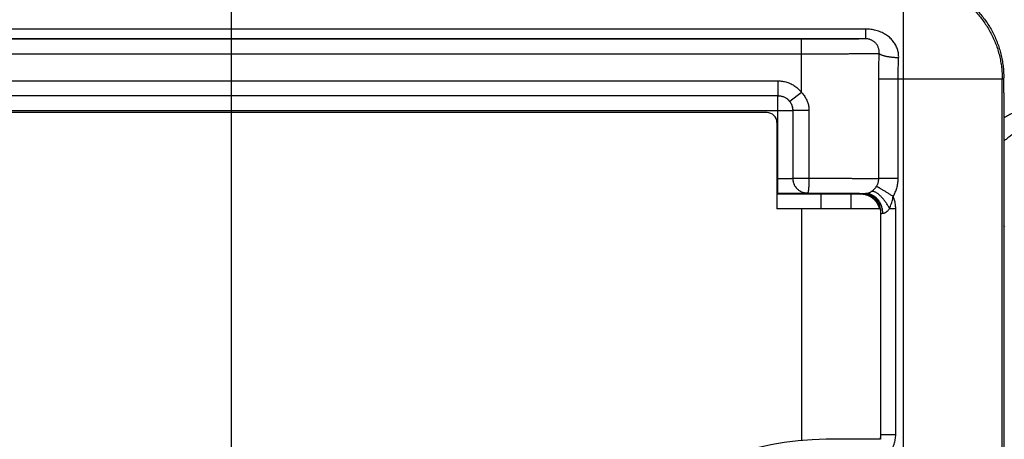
# Model space of a CAD drawing. Header units: inches. Extents: x 0 to 34, y 0 to 22.
# Tile 67 of 120: x 17.412 to 18.41, y 17.139 to 17.564. Entities that reach past the tile are written whole.
import ezdxf

# ---------------------------------------------------------------- set-up
doc = ezdxf.new("R2010")
doc.units = ezdxf.units.IN
doc.header["$LTSCALE"] = 1.87
doc.header["$MEASUREMENT"] = 0
doc.layers.get('0').update_dxf_attribs({"linetype": 'CONTINUOUS'})
doc.layers.add('DIMENSIONS', color=7, linetype='CONTINUOUS')
doc.styles.get("Standard").update_dxf_attribs({"font": 'txt', "width": 0.8})
doc.dimstyles.new('DIMSTYLE_1', dxfattribs={"dimtxt": 0.125, "dimasz": 0.18, "dimexe": 0.18, "dimexo": 0.0625, "dimgap": 0.09, "dimtad": 0, "dimtih": 1, "dimtoh": 1, "dimdec": 3, "dimzin": 4, "dimdsep": 46, "dimtxsty": 'STANDARD', "dimblk": '_FILLED', "dimblk1": '_FILLED', "dimblk2": '_FILLED', "dimcen": 0.09, "dimadec": 0, "dimazin": 0, "dimtp": 0.01, "dimtm": 0.01, "dimtfac": 1, "dimtdec": 3, "dimtofl": 0, "dimtmove": 0, "dimatfit": 3, "dimldrblk": '_FILLED', "dimfxl": 1, "dimtolj": 1, "dimtzin": 4, "dimarcsym": 0})

# ---------------------------------------------------------------- blocks, each defined once
blk = doc.blocks.new('_FILLED')
at = {"color": 0, "linetype": 'BYBLOCK'}
blk.add_solid([(0, 0), (-1, 0.1736), (-1, -0.1736)], dxfattribs=at)
blk = doc.blocks.new('*D18')
at = {"layer": 'DIMENSIONS', "color": 2, "linetype": 'CONTINUOUS'}
for p, q in [((15.41857, 17.64928), (15.41857, 18.48054)), ((17.62721, 16.80747), (17.62721, 18.48054)), ((15.41857, 18.35554), (15.05857, 18.35554)), ((17.62721, 18.35554), (17.98721, 18.35554))]:
    blk.add_line(p, q, dxfattribs=at)
at = {"layer": 'DIMENSIONS', "color": 2, "linetype": 'CONTINUOUS', "xscale": 0.18, "yscale": 0.18, "zscale": 0.18}
blk.add_blockref('_FILLED', (15.41857, 18.35554), dxfattribs=at)
at = {"layer": 'DIMENSIONS', "color": 2, "linetype": 'CONTINUOUS', "xscale": 0.18, "yscale": 0.18, "zscale": 0.18, "rotation": 180}
blk.add_blockref('_FILLED', (17.62721, 18.35554), dxfattribs=at)
at = {"layer": 'DIMENSIONS', "color": 2, "linetype": 'CONTINUOUS', "width": 0.8}
for s, p in [('[', (16.55526, 18.29304)), (']', (17.05526, 18.29304)), ('2.209', (15.93026, 18.29304)), ('56.1', (16.65526, 18.29304))]:
    blk.add_text(s, height=0.125, dxfattribs=at).set_placement(p)
blk = doc.blocks.new('*D19')
at = {"layer": 'DIMENSIONS', "color": 2, "linetype": 'CONTINUOUS'}
for p, q in [((14.60657, 18.71985), (13.75082, 18.71985)), ((14.60657, 17.60384), (14.60657, 18.71985)), ((15.3582, 17.60384), (14.48157, 17.60384)), ((18.16707, 16.86097), (14.48157, 16.86097)), ((14.60657, 16.86097), (14.60657, 16.50097))]:
    blk.add_line(p, q, dxfattribs=at)
at = {"layer": 'DIMENSIONS', "color": 2, "linetype": 'CONTINUOUS', "xscale": 0.18, "yscale": 0.18, "zscale": 0.18}
for p, rotation in [((14.60657, 17.60384), 270), ((14.60657, 16.86097), 90)]:
    blk.add_blockref('_FILLED', p, dxfattribs=dict(at, rotation=rotation))
at = {"layer": 'DIMENSIONS', "color": 2, "linetype": 'CONTINUOUS', "width": 0.8}
for s, p in [('[', (12.98832, 18.65735)), (']', (13.58832, 18.65735)), ('.743', (12.46332, 18.65735)), ('18.87', (13.08832, 18.65735))]:
    blk.add_text(s, height=0.125, dxfattribs=at).set_placement(p)
blk = doc.blocks.new('*D20')
at = {"layer": 'DIMENSIONS', "color": 2, "linetype": 'CONTINUOUS'}
for p, q in [((13.85657, 18.13855), (13.36541, 18.13855)), ((13.85657, 17.60384), (13.85657, 18.13855)), ((15.35986, 17.60384), (13.73157, 17.60384)), ((17.50959, 16.74497), (13.73157, 16.74497)), ((13.85657, 16.74497), (13.85657, 16.38497))]:
    blk.add_line(p, q, dxfattribs=at)
at = {"layer": 'DIMENSIONS', "color": 2, "linetype": 'CONTINUOUS', "xscale": 0.18, "yscale": 0.18, "zscale": 0.18}
for p, rotation in [((13.85657, 17.60384), 270), ((13.85657, 16.74497), 90)]:
    blk.add_blockref('_FILLED', p, dxfattribs=dict(at, rotation=rotation))
at = {"layer": 'DIMENSIONS', "color": 2, "linetype": 'CONTINUOUS', "width": 0.8}
for s, p in [('[', (12.60291, 18.07605)), (']', (13.20291, 18.07605)), ('.859', (12.07791, 18.07605)), ('21.82', (12.70291, 18.07605))]:
    blk.add_text(s, height=0.125, dxfattribs=at).set_placement(p)

msp = doc.modelspace()

# ---------------------------------------------------------------- linework, layer by layer
at = {"color": 7, "linetype": 'CONTINUOUS'}
for p, q in [((18.30808, 17.05057), (18.30808, 17.60384)), ((18.2695, 17.55463), (16.54257, 17.55463)), ((18.2695, 17.55463), (18.2695, 17.54479)), ((18.2695, 17.54479), (16.54257, 17.54479)), ((18.20457, 17.54425), (16.54257, 17.54425)), ((18.20457, 17.4905), (18.20457, 17.54425)), ((18.20457, 17.52925), (16.54257, 17.52925)), ((16.54257, 17.5022), (18.1808, 17.5022)), ((18.1808, 17.5022), (18.1808, 17.4872)), ((18.28295, 17.40307), (18.28295, 17.50384)), ((18.40808, 17.50384), (18.28295, 17.50384)), ((18.30255, 17.40307), (18.30255, 17.50384)), ((18.40808, 17.50384), (18.40957, 17.50534)), ((18.40808, 17.07996), (18.40808, 17.50384)), ((18.40957, 17.49005), (18.40957, 17.50534)), ((18.20457, 17.4905), (18.19268, 17.48135)), ((16.54257, 17.4872), (18.1808, 17.4872)), ((16.54257, 17.48715), (18.18075, 17.48715)), ((18.1808, 17.4872), (18.18075, 17.48715)), ((18.18075, 17.38822), (18.18075, 17.48715)), ((18.16969, 17.46997), (16.24637, 17.46997)), ((16.54257, 17.47215), (18.19575, 17.47215)), ((18.19579, 17.4722), (18.19575, 17.47215)), ((18.19575, 17.47215), (18.19575, 17.40348)), ((18.19579, 17.4722), (18.19579, 17.40352)), ((18.21223, 17.4722), (18.19579, 17.4722)), ((18.21223, 17.4722), (18.21223, 17.40352)), ((18.17969, 17.45997), (18.17969, 17.37247)), ((18.17969, 17.40322), (18.18075, 17.40322)), ((18.19575, 17.40348), (18.19579, 17.40352)), ((18.19579, 17.40352), (18.21223, 17.40352)), ((18.30255, 17.40307), (18.28295, 17.40307)), ((18.17969, 17.38822), (18.18075, 17.38822)), ((18.26457, 17.3873), (18.17969, 17.38731)), ((18.21075, 17.38848), (18.21079, 17.38852)), ((18.22469, 17.37247), (18.22469, 17.38731)), ((18.25469, 17.3873), (18.25469, 17.37247)), ((18.26457, 17.3873), (18.2651, 17.38783)), ((18.28469, 17.37247), (18.17969, 17.37247)), ((18.20469, 17.37247), (18.20469, 17.13785)), ((18.28469, 17.37247), (18.28469, 17.13897)), ((18.29382, 17.37283), (18.3001, 17.37283)), ((18.3001, 17.1437), (18.3001, 17.37283)), ((18.28469, 17.36742), (18.2851, 17.36783)), ((18.2851, 17.1437), (18.2851, 17.36783)), ((18.41071, 17.35434), (18.40957, 17.35549)), ((18.2851, 17.1437), (18.28469, 17.1441)), ((18.2851, 17.1437), (18.3001, 17.1437)), ((18.28469, 17.13897), (18.22969, 17.13897))]:
    msp.add_line(p, q, dxfattribs=at)
for centre, radius, start, end in [((18.16969, 17.45997), 0.01, 0, 90), ((18.22969, 16.85997), 0.279, 90, 270)]:
    msp.add_arc(centre, radius, start, end, dxfattribs=at)
for points, knots in [([(18.30808, 17.60384), (18.3101, 17.60384), (18.31412, 17.60372), (18.32014, 17.60317), (18.32612, 17.60226), (18.33203, 17.60099), (18.33785, 17.59937), (18.34356, 17.5974), (18.34915, 17.59508), (18.35458, 17.59244), (18.35984, 17.58947), (18.36492, 17.58619), (18.36979, 17.5826), (18.37443, 17.57874), (18.37883, 17.57459), (18.38297, 17.57019), (18.38684, 17.56555), (18.39043, 17.56068), (18.39371, 17.55561), (18.39668, 17.55034), (18.39932, 17.54491), (18.40164, 17.53932), (18.40361, 17.53361), (18.40523, 17.52779), (18.4065, 17.52188), (18.40741, 17.5159), (18.40796, 17.50989), (18.40808, 17.50586), (18.40808, 17.50384)], [0, 0, 0, 0, 0.038461, 0.076922, 0.115383, 0.153844, 0.192305, 0.230767, 0.269228, 0.30769, 0.346152, 0.384614, 0.423076, 0.461538, 0.5, 0.538462, 0.576924, 0.615386, 0.653848, 0.69231, 0.730772, 0.769233, 0.807695, 0.846156, 0.884617, 0.923078, 0.961539, 1, 1, 1, 1]), ([(18.30958, 17.60534), (18.31159, 17.60534), (18.31562, 17.60522), (18.32164, 17.60467), (18.32762, 17.60376), (18.33352, 17.60249), (18.33935, 17.60087), (18.34506, 17.5989), (18.35064, 17.59658), (18.35608, 17.59394), (18.36134, 17.59097), (18.36642, 17.58768), (18.37128, 17.5841), (18.37593, 17.58023), (18.38033, 17.57609), (18.38447, 17.57169), (18.38834, 17.56705), (18.39192, 17.56218), (18.3952, 17.5571), (18.39817, 17.55184), (18.40082, 17.5464), (18.40313, 17.54082), (18.4051, 17.5351), (18.40672, 17.52928), (18.40799, 17.52337), (18.4089, 17.5174), (18.40945, 17.51138), (18.40957, 17.50735), (18.40957, 17.50534)], [0, 0, 0, 0, 0.038432, 0.076924, 0.115406, 0.153818, 0.192276, 0.230773, 0.269241, 0.307651, 0.346126, 0.384621, 0.423066, 0.461489, 0.499981, 0.538472, 0.576896, 0.615343, 0.65384, 0.692317, 0.73073, 0.769201, 0.807702, 0.846164, 0.88458, 0.923067, 0.961563, 1, 1, 1, 1]), ([(18.30308, 17.52541), (18.30311, 17.52607), (18.30312, 17.5274), (18.30297, 17.5294), (18.30266, 17.53142), (18.30216, 17.53343), (18.30149, 17.53543), (18.30064, 17.5374), (18.2996, 17.53932), (18.29838, 17.54118), (18.29699, 17.54298), (18.29541, 17.54469), (18.29366, 17.54631), (18.29173, 17.54782), (18.28964, 17.54921), (18.28741, 17.55046), (18.28506, 17.55156), (18.2826, 17.55251), (18.28007, 17.55328), (18.27746, 17.55389), (18.27482, 17.55431), (18.27216, 17.55457), (18.27038, 17.55463), (18.2695, 17.55463)], [0, 0, 0, 0, 0.039917, 0.080087, 0.120997, 0.162556, 0.204809, 0.247802, 0.291582, 0.3362, 0.381764, 0.428414, 0.476285, 0.525447, 0.575787, 0.627139, 0.679334, 0.732186, 0.785514, 0.83915, 0.892935, 0.946609, 1, 1, 1, 1]), ([(18.2695, 17.54479), (18.26938, 17.54477), (18.26906, 17.54474), (18.26843, 17.54471), (18.26753, 17.54467), (18.26634, 17.54464), (18.26489, 17.5446), (18.26317, 17.54457), (18.26119, 17.54453), (18.25897, 17.5445), (18.25651, 17.54447), (18.25381, 17.54444), (18.25091, 17.54442), (18.2478, 17.54439), (18.2445, 17.54437), (18.24102, 17.54434), (18.23739, 17.54432), (18.23361, 17.54431), (18.2297, 17.54429), (18.22568, 17.54428), (18.22157, 17.54427), (18.21738, 17.54426), (18.21314, 17.54425), (18.20886, 17.54425), (18.206, 17.54425), (18.20457, 17.54425)], [0, 0, 0, 0, 0.005325, 0.014997, 0.028996, 0.047256, 0.069692, 0.096206, 0.126692, 0.161011, 0.199006, 0.240516, 0.285357, 0.333331, 0.384227, 0.437819, 0.49388, 0.552169, 0.612435, 0.67441, 0.737806, 0.802366, 0.867825, 0.933831, 1, 1, 1, 1]), ([(18.28338, 17.52972), (18.28342, 17.5302), (18.28344, 17.53116), (18.28334, 17.5326), (18.28311, 17.53403), (18.28273, 17.53543), (18.28221, 17.53678), (18.28155, 17.53806), (18.28077, 17.53926), (18.27988, 17.54035), (18.27889, 17.54131), (18.27785, 17.54215), (18.27677, 17.54286), (18.27568, 17.54343), (18.27459, 17.54389), (18.27352, 17.54424), (18.27248, 17.5445), (18.27147, 17.54467), (18.27047, 17.54477), (18.26982, 17.54479), (18.2695, 17.54479)], [0, 0, 0, 0, 0.062203, 0.124795, 0.187465, 0.250083, 0.312627, 0.37499, 0.436902, 0.497947, 0.557629, 0.615615, 0.671572, 0.725047, 0.775924, 0.824397, 0.870733, 0.915057, 0.958154, 1, 1, 1, 1]), ([(18.28338, 17.52972), (18.28304, 17.5297), (18.28225, 17.52968), (18.2809, 17.52964), (18.27925, 17.52961), (18.2773, 17.52958), (18.27505, 17.52955), (18.27252, 17.52951), (18.26971, 17.52948), (18.26664, 17.52946), (18.26332, 17.52943), (18.25976, 17.5294), (18.25598, 17.52938), (18.25199, 17.52936), (18.24782, 17.52934), (18.24347, 17.52932), (18.23896, 17.5293), (18.23431, 17.52929), (18.22954, 17.52928), (18.22467, 17.52927), (18.21971, 17.52926), (18.2147, 17.52925), (18.20965, 17.52925), (18.20626, 17.52925), (18.20457, 17.52925)], [0, 0, 0, 0, 0.013094, 0.030166, 0.051151, 0.075971, 0.10453, 0.136712, 0.172381, 0.211391, 0.253591, 0.298805, 0.346834, 0.397474, 0.450528, 0.505797, 0.563076, 0.622151, 0.682771, 0.74467, 0.807599, 0.871306, 0.935529, 1, 1, 1, 1]), ([(18.28295, 17.50384), (18.28295, 17.50601), (18.28297, 17.51033), (18.28306, 17.5168), (18.28319, 17.52327), (18.28332, 17.52757), (18.28338, 17.52972)], [0, 0, 0, 0, 0.250574, 0.500972, 0.750887, 1, 1, 1, 1]), ([(18.30308, 17.52541), (18.3025, 17.52543), (18.30134, 17.52548), (18.29961, 17.52559), (18.2979, 17.52574), (18.29624, 17.52591), (18.29462, 17.52612), (18.29307, 17.52635), (18.2916, 17.5266), (18.29022, 17.52688), (18.28893, 17.52718), (18.28776, 17.5275), (18.2867, 17.52784), (18.28576, 17.52819), (18.28496, 17.52855), (18.28429, 17.52892), (18.28377, 17.5293), (18.28349, 17.52958), (18.28338, 17.52972)], [0, 0, 0, 0, 0.085569, 0.170571, 0.254385, 0.336401, 0.416023, 0.492678, 0.56582, 0.634936, 0.699555, 0.759253, 0.81366, 0.862481, 0.905508, 0.942655, 0.97402, 1, 1, 1, 1]), ([(18.30255, 17.50384), (18.30255, 17.50565), (18.30257, 17.50926), (18.30268, 17.51467), (18.30285, 17.52005), (18.303, 17.52362), (18.30308, 17.52541)], [0, 0, 0, 0, 0.251301, 0.502175, 0.75196, 1, 1, 1, 1]), ([(18.1808, 17.5022), (18.18155, 17.5022), (18.18307, 17.50214), (18.18533, 17.50188), (18.18758, 17.50145), (18.18979, 17.50085), (18.19195, 17.50008), (18.19405, 17.49915), (18.19606, 17.49806), (18.19799, 17.49682), (18.19982, 17.49544), (18.20154, 17.49392), (18.20313, 17.49227), (18.20411, 17.4911), (18.20457, 17.4905)], [0, 0, 0, 0, 0.08261, 0.165683, 0.249066, 0.332594, 0.416107, 0.49952, 0.582915, 0.666366, 0.749872, 0.833389, 0.916804, 1, 1, 1, 1]), ([(18.20457, 17.4905), (18.20507, 17.48998), (18.20602, 17.4889), (18.20732, 17.4872), (18.20849, 17.48541), (18.20951, 17.48357), (18.21037, 17.48168), (18.21106, 17.47977), (18.2116, 17.47785), (18.21197, 17.47594), (18.21218, 17.47405), (18.21223, 17.47281), (18.21223, 17.4722)], [0, 0, 0, 0, 0.106136, 0.211802, 0.316626, 0.420243, 0.522314, 0.62254, 0.720648, 0.816396, 0.909573, 1, 1, 1, 1]), ([(18.40957, 17.49005), (18.40957, 17.43995), (18.40957, 17.33976), (18.40957, 17.18948), (18.40957, 17.08929), (18.40957, 17.0392)], [0, 0, 0, 0, 0.333332, 0.66667, 1, 1, 1, 1]), ([(18.18075, 17.48715), (18.18121, 17.48715), (18.18214, 17.48711), (18.18351, 17.48692), (18.18486, 17.4866), (18.18618, 17.48616), (18.18745, 17.4856), (18.18866, 17.48493), (18.1898, 17.48414), (18.19087, 17.48325), (18.19185, 17.48227), (18.19274, 17.48121), (18.19352, 17.48006), (18.1942, 17.47885), (18.19476, 17.47758), (18.1952, 17.47627), (18.19552, 17.47491), (18.19571, 17.47354), (18.19575, 17.47262), (18.19575, 17.47215)], [0, 0, 0, 0, 0.058822, 0.117645, 0.176468, 0.235292, 0.294115, 0.352939, 0.411764, 0.470588, 0.529412, 0.588236, 0.647061, 0.705885, 0.764708, 0.823532, 0.882355, 0.941178, 1, 1, 1, 1]), ([(18.1808, 17.4872), (18.18125, 17.4872), (18.18217, 17.48716), (18.18353, 17.48697), (18.18487, 17.48666), (18.18617, 17.48623), (18.18743, 17.48568), (18.18864, 17.48501), (18.18977, 17.48425), (18.19084, 17.48337), (18.19181, 17.48241), (18.19241, 17.48171), (18.19268, 17.48135)], [0, 0, 0, 0, 0.10002, 0.200036, 0.300047, 0.400052, 0.500053, 0.600052, 0.700048, 0.800042, 0.900029, 1, 1, 1, 1]), ([(18.19268, 17.48135), (18.19296, 17.48099), (18.19349, 17.48023), (18.19418, 17.47902), (18.19476, 17.47773), (18.19522, 17.47638), (18.19555, 17.475), (18.19575, 17.4736), (18.19579, 17.47266), (18.19579, 17.4722)], [0, 0, 0, 0, 0.139109, 0.281095, 0.425003, 0.569886, 0.714707, 0.858428, 1, 1, 1, 1]), ([(18.46088, 17.47914), (18.45911, 17.47914), (18.45555, 17.47905), (18.45022, 17.47861), (18.44491, 17.47787), (18.43964, 17.47684), (18.43443, 17.47552), (18.4293, 17.47391), (18.42427, 17.47202), (18.41936, 17.46986), (18.41457, 17.46743), (18.41134, 17.46556), (18.40969, 17.46454), (18.40956, 17.46446)], [0, 0, 0, 0, 0.09855, 0.197449, 0.296595, 0.395898, 0.495269, 0.594619, 0.693906, 0.793149, 0.89237, 0.991604, 1, 1, 1, 1]), ([(18.46088, 17.46015), (18.45931, 17.46015), (18.45617, 17.46005), (18.45147, 17.45963), (18.44681, 17.45892), (18.44219, 17.45793), (18.43765, 17.45666), (18.43319, 17.45512), (18.42884, 17.45331), (18.4246, 17.45125), (18.42049, 17.44893), (18.41654, 17.44637), (18.41289, 17.44369), (18.41061, 17.4418), (18.40956, 17.44089)], [0, 0, 0, 0, 0.084179, 0.168367, 0.25255, 0.336725, 0.420894, 0.505054, 0.589202, 0.673331, 0.757438, 0.841519, 0.925574, 1, 1, 1, 1]), ([(18.18075, 17.40322), (18.18121, 17.40322), (18.18213, 17.40322), (18.18349, 17.40322), (18.18483, 17.40323), (18.18613, 17.40324), (18.18739, 17.40325), (18.18859, 17.40326), (18.18973, 17.40327), (18.19079, 17.40329), (18.19176, 17.4033), (18.19264, 17.40332), (18.19342, 17.40334), (18.1941, 17.40336), (18.19466, 17.40338), (18.1951, 17.40341), (18.19544, 17.40342), (18.19562, 17.40346), (18.19574, 17.40346), (18.19575, 17.40348)], [0, 0, 0, 0, 0.091832, 0.18289, 0.272401, 0.359596, 0.443719, 0.524051, 0.599915, 0.670672, 0.735735, 0.794591, 0.846784, 0.8919, 0.929553, 0.959403, 0.981184, 0.994719, 1, 1, 1, 1]), ([(18.19575, 17.40348), (18.19575, 17.40302), (18.19579, 17.40209), (18.19599, 17.40072), (18.1963, 17.39937), (18.19674, 17.39805), (18.1973, 17.39678), (18.19798, 17.39557), (18.19876, 17.39443), (18.19965, 17.39336), (18.20063, 17.39238), (18.2017, 17.39149), (18.20284, 17.39071), (18.20406, 17.39003), (18.20532, 17.38947), (18.20664, 17.38903), (18.20799, 17.38871), (18.20936, 17.38852), (18.21029, 17.38848), (18.21075, 17.38848)], [0, 0, 0, 0, 0.058822, 0.117645, 0.176468, 0.235291, 0.294115, 0.352939, 0.411763, 0.470588, 0.529412, 0.588236, 0.647061, 0.705885, 0.764708, 0.823532, 0.882355, 0.941178, 1, 1, 1, 1]), ([(18.19579, 17.40352), (18.19579, 17.40306), (18.19584, 17.40214), (18.19603, 17.40076), (18.19635, 17.39941), (18.19679, 17.39809), (18.19735, 17.39682), (18.19803, 17.39561), (18.19881, 17.39447), (18.1997, 17.3934), (18.20068, 17.39242), (18.20175, 17.39153), (18.20289, 17.39075), (18.2041, 17.39007), (18.20537, 17.38951), (18.20669, 17.38907), (18.20804, 17.38876), (18.20941, 17.38857), (18.21033, 17.38852), (18.21079, 17.38852)], [0, 0, 0, 0, 0.058848, 0.117697, 0.176547, 0.235397, 0.294248, 0.353098, 0.411948, 0.470796, 0.529647, 0.588496, 0.647338, 0.706178, 0.765025, 0.823896, 0.882694, 0.941373, 1, 1, 1, 1]), ([(18.21223, 17.40352), (18.21223, 17.40306), (18.21223, 17.40215), (18.21221, 17.40079), (18.21218, 17.39945), (18.21213, 17.39815), (18.21208, 17.39689), (18.21202, 17.39569), (18.21194, 17.39455), (18.21186, 17.39349), (18.21176, 17.39251), (18.21166, 17.39163), (18.21156, 17.39085), (18.21144, 17.39017), (18.21132, 17.38961), (18.2112, 17.38916), (18.21108, 17.38883), (18.21096, 17.38861), (18.21084, 17.38853), (18.21079, 17.38852)], [0, 0, 0, 0, 0.090512, 0.180267, 0.268517, 0.354523, 0.437568, 0.516961, 0.592042, 0.662191, 0.72683, 0.785434, 0.837534, 0.88273, 0.920697, 0.951215, 0.974223, 0.990005, 1, 1, 1, 1]), ([(18.21223, 17.40352), (18.21391, 17.40352), (18.21726, 17.40352), (18.22226, 17.40351), (18.22717, 17.4035), (18.232, 17.40349), (18.23671, 17.40348), (18.24129, 17.40346), (18.24573, 17.40344), (18.25, 17.40342), (18.25409, 17.4034), (18.25798, 17.40338), (18.26165, 17.40336), (18.2651, 17.40333), (18.26829, 17.4033), (18.27123, 17.40327), (18.2739, 17.40324), (18.27629, 17.40321), (18.27839, 17.40318), (18.28018, 17.40314), (18.28167, 17.40311), (18.28256, 17.40308), (18.28295, 17.40307)], [0, 0, 0, 0, 0.07145, 0.142111, 0.211715, 0.280001, 0.346711, 0.411593, 0.474398, 0.534877, 0.592778, 0.647859, 0.699886, 0.748643, 0.793925, 0.835544, 0.873329, 0.907128, 0.936806, 0.962242, 0.983335, 1, 1, 1, 1]), ([(18.28071, 17.39537), (18.28095, 17.39576), (18.28141, 17.39655), (18.28197, 17.39779), (18.28241, 17.39907), (18.28272, 17.40039), (18.28291, 17.40173), (18.28295, 17.40262), (18.28295, 17.40307)], [0, 0, 0, 0, 0.168369, 0.335907, 0.502722, 0.668924, 0.834639, 1, 1, 1, 1]), ([(18.29747, 17.3851), (18.29788, 17.38576), (18.29864, 17.38711), (18.29965, 17.38921), (18.30052, 17.39138), (18.30124, 17.39358), (18.30181, 17.39584), (18.30222, 17.39816), (18.30249, 17.40058), (18.30255, 17.40223), (18.30255, 17.40307)], [0, 0, 0, 0, 0.122861, 0.246254, 0.369601, 0.492308, 0.614553, 0.738372, 0.866081, 1, 1, 1, 1]), ([(18.26955, 17.38797), (18.26969, 17.38798), (18.27, 17.388), (18.27047, 17.38804), (18.27096, 17.38812), (18.27147, 17.38823), (18.27202, 17.38837), (18.2726, 17.38855), (18.27319, 17.38878), (18.27379, 17.38905), (18.27439, 17.38936), (18.27501, 17.38971), (18.27542, 17.38997), (18.27563, 17.39011)], [0, 0, 0, 0, 0.067638, 0.139871, 0.216218, 0.296507, 0.381434, 0.474776, 0.573765, 0.674209, 0.776915, 0.886301, 1, 1, 1, 1]), ([(18.27563, 17.39011), (18.27587, 17.39027), (18.27635, 17.39061), (18.27704, 17.39116), (18.27772, 17.39176), (18.27838, 17.39241), (18.27902, 17.39309), (18.27962, 17.39382), (18.28018, 17.39458), (18.28054, 17.3951), (18.28071, 17.39537)], [0, 0, 0, 0, 0.117008, 0.237878, 0.361392, 0.48695, 0.614001, 0.742055, 0.870791, 1, 1, 1, 1]), ([(18.29383, 17.37283), (18.29356, 17.37334), (18.29301, 17.37437), (18.29212, 17.37589), (18.29119, 17.37739), (18.29021, 17.37885), (18.2892, 17.38026), (18.28815, 17.38161), (18.28709, 17.3829), (18.28601, 17.38411), (18.28493, 17.38523), (18.28385, 17.38626), (18.28279, 17.38718), (18.28174, 17.38799), (18.28073, 17.38868), (18.27975, 17.38925), (18.27882, 17.38969), (18.27793, 17.39001), (18.2771, 17.39019), (18.27634, 17.39023), (18.27585, 17.39017), (18.27563, 17.39011)], [0, 0, 0, 0, 0.066534, 0.133738, 0.201186, 0.268422, 0.334992, 0.40045, 0.464363, 0.526314, 0.58591, 0.642785, 0.696612, 0.747108, 0.794044, 0.837264, 0.876697, 0.912386, 0.944526, 0.973514, 1, 1, 1, 1]), ([(18.29747, 17.3851), (18.29698, 17.3854), (18.296, 17.386), (18.29454, 17.3869), (18.2931, 17.38778), (18.29169, 17.38864), (18.29033, 17.38948), (18.28902, 17.39028), (18.28778, 17.39104), (18.2866, 17.39176), (18.28551, 17.39243), (18.28451, 17.39304), (18.28361, 17.3936), (18.2828, 17.39409), (18.28211, 17.39451), (18.28154, 17.39486), (18.28108, 17.39514), (18.28082, 17.3953), (18.28071, 17.39537)], [0, 0, 0, 0, 0.088045, 0.175413, 0.261466, 0.345559, 0.427059, 0.505355, 0.579859, 0.650012, 0.715287, 0.775196, 0.829289, 0.87716, 0.91845, 0.95285, 0.980101, 1, 1, 1, 1]), ([(18.18075, 17.38822), (18.18152, 17.38822), (18.18306, 17.38822), (18.18536, 17.38822), (18.18765, 17.38823), (18.1899, 17.38823), (18.19211, 17.38824), (18.19425, 17.38825), (18.19631, 17.38826), (18.19826, 17.38827), (18.20011, 17.38828), (18.20183, 17.3883), (18.20343, 17.38831), (18.20489, 17.38833), (18.2062, 17.38834), (18.20736, 17.38836), (18.20835, 17.38838), (18.20918, 17.3884), (18.20982, 17.38842), (18.2103, 17.38842), (18.21057, 17.38847), (18.21072, 17.38845), (18.21075, 17.38848)], [0, 0, 0, 0, 0.076765, 0.153692, 0.230184, 0.305624, 0.379396, 0.45089, 0.51952, 0.58483, 0.646483, 0.704141, 0.757481, 0.806221, 0.850077, 0.88875, 0.921954, 0.949464, 0.971096, 0.986717, 0.996319, 1, 1, 1, 1]), ([(18.21079, 17.38852), (18.21219, 17.38852), (18.21496, 17.38852), (18.21911, 17.38851), (18.22323, 17.3885), (18.22727, 17.38849), (18.23124, 17.38848), (18.23509, 17.38846), (18.23881, 17.38844), (18.24238, 17.38842), (18.24578, 17.3884), (18.249, 17.38837), (18.25202, 17.38835), (18.25484, 17.38832), (18.25744, 17.38829), (18.25981, 17.38826), (18.26194, 17.38823), (18.26382, 17.38819), (18.26544, 17.38816), (18.26679, 17.38812), (18.26787, 17.38809), (18.26868, 17.38806), (18.2692, 17.38802), (18.26947, 17.388), (18.26955, 17.38797)], [0, 0, 0, 0, 0.071047, 0.141825, 0.211937, 0.280973, 0.348533, 0.414224, 0.477661, 0.538485, 0.596436, 0.651295, 0.702839, 0.750855, 0.795158, 0.83556, 0.871871, 0.903913, 0.931533, 0.9546, 0.973003, 0.98669, 0.995673, 1, 1, 1, 1]), ([(18.26943, 17.3867), (18.2689, 17.38683), (18.26784, 17.38706), (18.26621, 17.38726), (18.26512, 17.3873), (18.26457, 17.3873)], [0, 0, 0, 0, 0.333181, 0.66667, 1, 1, 1, 1]), ([(18.2651, 17.38783), (18.26512, 17.38785), (18.26524, 17.38784), (18.26545, 17.38788), (18.26582, 17.38788), (18.26631, 17.38791), (18.26694, 17.38792), (18.26769, 17.38794), (18.26858, 17.38796), (18.26921, 17.38797), (18.26955, 17.38797)], [0, 0, 0, 0, 0.020225, 0.070792, 0.15178, 0.263048, 0.404138, 0.574424, 0.773259, 1, 1, 1, 1]), ([(18.28455, 17.37247), (18.28442, 17.37301), (18.28412, 17.37409), (18.28353, 17.37565), (18.28281, 17.37716), (18.28197, 17.37861), (18.28101, 17.37998), (18.27994, 17.38126), (18.27877, 17.38245), (18.2775, 17.38354), (18.27615, 17.38452), (18.27472, 17.38539), (18.27322, 17.38613), (18.27166, 17.38674), (18.27006, 17.38722), (18.26843, 17.38757), (18.26677, 17.38778), (18.26566, 17.38783), (18.2651, 17.38783)], [0, 0, 0, 0, 0.062499, 0.124998, 0.187498, 0.249998, 0.312499, 0.374999, 0.4375, 0.500001, 0.562502, 0.625002, 0.687503, 0.750003, 0.812503, 0.875002, 0.937501, 1, 1, 1, 1]), ([(18.28389, 17.37247), (18.28375, 17.373), (18.28342, 17.37404), (18.28281, 17.37556), (18.28207, 17.37702), (18.28122, 17.37842), (18.28026, 17.37975), (18.27919, 17.38099), (18.27802, 17.38214), (18.27676, 17.38318), (18.27542, 17.38413), (18.27401, 17.38496), (18.27254, 17.38567), (18.27101, 17.38626), (18.26996, 17.38657), (18.26943, 17.3867)], [0, 0, 0, 0, 0.076979, 0.153853, 0.230821, 0.307713, 0.384649, 0.461575, 0.538482, 0.615417, 0.692327, 0.769233, 0.846169, 0.923046, 1, 1, 1, 1]), ([(18.287, 17.36797), (18.287, 17.36855), (18.28695, 17.36971), (18.28675, 17.37144), (18.28642, 17.37314), (18.28595, 17.3748), (18.28537, 17.37641), (18.28466, 17.37796), (18.28384, 17.37943), (18.28292, 17.38081), (18.28189, 17.3821), (18.28076, 17.38328), (18.27956, 17.38434), (18.27827, 17.38528), (18.27692, 17.38609), (18.27552, 17.38677), (18.27406, 17.3873), (18.27258, 17.38768), (18.27107, 17.38792), (18.27005, 17.38797), (18.26955, 17.38797)], [0, 0, 0, 0, 0.05917, 0.118251, 0.177138, 0.235731, 0.293941, 0.351683, 0.40889, 0.465506, 0.521492, 0.576828, 0.631512, 0.685562, 0.739017, 0.791936, 0.844395, 0.896486, 0.948316, 1, 1, 1, 1]), ([(18.28444, 17.37247), (18.28443, 17.37305), (18.28436, 17.37434), (18.28396, 17.37631), (18.28326, 17.37831), (18.28228, 17.38021), (18.28101, 17.38199), (18.27943, 17.38363), (18.27752, 17.38507), (18.27527, 17.38625), (18.27259, 17.38709), (18.27063, 17.3873), (18.26957, 17.3873)], [0, 0, 0, 0, 0.074261, 0.166867, 0.256863, 0.347849, 0.441191, 0.538058, 0.639782, 0.747918, 0.864148, 1, 1, 1, 1]), ([(18.29383, 17.37283), (18.29419, 17.37364), (18.29486, 17.37526), (18.29573, 17.37772), (18.2965, 17.38018), (18.29707, 17.38264), (18.29736, 17.38428), (18.29747, 17.3851)], [0, 0, 0, 0, 0.206835, 0.410268, 0.61035, 0.807003, 1, 1, 1, 1]), ([(18.3001, 17.37283), (18.3001, 17.37353), (18.30005, 17.37494), (18.29983, 17.37704), (18.29946, 17.37911), (18.29895, 17.38115), (18.29829, 17.38315), (18.29776, 17.38446), (18.29747, 17.3851)], [0, 0, 0, 0, 0.167277, 0.333763, 0.499863, 0.665999, 0.832589, 1, 1, 1, 1]), ([(18.2851, 17.36783), (18.2851, 17.36828), (18.28507, 17.36918), (18.28493, 17.37052), (18.28478, 17.37141), (18.28469, 17.37185)], [0, 0, 0, 0, 0.333338, 0.666678, 1, 1, 1, 1]), ([(18.287, 17.36797), (18.28719, 17.36798), (18.28757, 17.36801), (18.28814, 17.36812), (18.28872, 17.36829), (18.2893, 17.36853), (18.28989, 17.36883), (18.29049, 17.36923), (18.2911, 17.36971), (18.29174, 17.37029), (18.29242, 17.37099), (18.29312, 17.37185), (18.29359, 17.37248), (18.29382, 17.37283)], [0, 0, 0, 0, 0.063909, 0.130613, 0.199913, 0.272169, 0.348253, 0.429576, 0.518149, 0.616601, 0.72799, 0.855222, 1, 1, 1, 1]), ([(18.2851, 17.36783), (18.28511, 17.36785), (18.28521, 17.36786), (18.28536, 17.36789), (18.28564, 17.36791), (18.286, 17.36793), (18.28647, 17.36795), (18.28682, 17.36797), (18.287, 17.36797)], [0, 0, 0, 0, 0.035733, 0.124367, 0.266285, 0.460553, 0.70573, 1, 1, 1, 1]), ([(18.28469, 17.14022), (18.28478, 17.1406), (18.28493, 17.14136), (18.28507, 17.14253), (18.2851, 17.14331), (18.2851, 17.1437)], [0, 0, 0, 0, 0.333284, 0.666614, 1, 1, 1, 1]), ([(18.2907, 17.12188), (18.2913, 17.12244), (18.29243, 17.12362), (18.294, 17.12551), (18.2954, 17.12752), (18.29664, 17.12963), (18.29769, 17.13184), (18.29857, 17.13413), (18.29925, 17.13648), (18.29974, 17.13887), (18.30003, 17.14128), (18.3001, 17.14289), (18.3001, 17.1437)], [0, 0, 0, 0, 0.100517, 0.200901, 0.30119, 0.401426, 0.501656, 0.601862, 0.701923, 0.80171, 0.901103, 1, 1, 1, 1])]:
    msp.add_open_spline(points, degree=3, knots=knots, dxfattribs=at)

# ---------------------------------------------------------------- dimensions: what is measured, and where the dimension line sits
at = {"layer": 'DIMENSIONS', "color": 2, "linetype": 'CONTINUOUS'}
for base, p1, p2, picture, middle in [((14.60657, 16.86097), (15.3582, 17.60384), (18.16707, 16.86097), '*D19', (13.07582, 18.71985)), ((13.85657, 16.74497), (15.35986, 17.60384), (17.50959, 16.74497), '*D20', (12.69041, 18.13855))]:
    dim = msp.add_linear_dim(base=base, p1=p1, p2=p2, angle=270, dimstyle='DIMSTYLE_1', dxfattribs=at)
    dim.commit()
    dim.dimension.update_dxf_attribs({"geometry": picture, "text_midpoint": middle, "dimtype": 160})
dim = msp.add_linear_dim(base=(17.62721, 18.35554), p1=(15.41857, 17.64928), p2=(17.62721, 16.80747), dimstyle='DIMSTYLE_1', dxfattribs=at)
dim.commit()
dim.dimension.update_dxf_attribs({"geometry": '*D18', "text_midpoint": (16.54276, 18.35554), "dimtype": 160})

doc.saveas('drawing.dxf')
